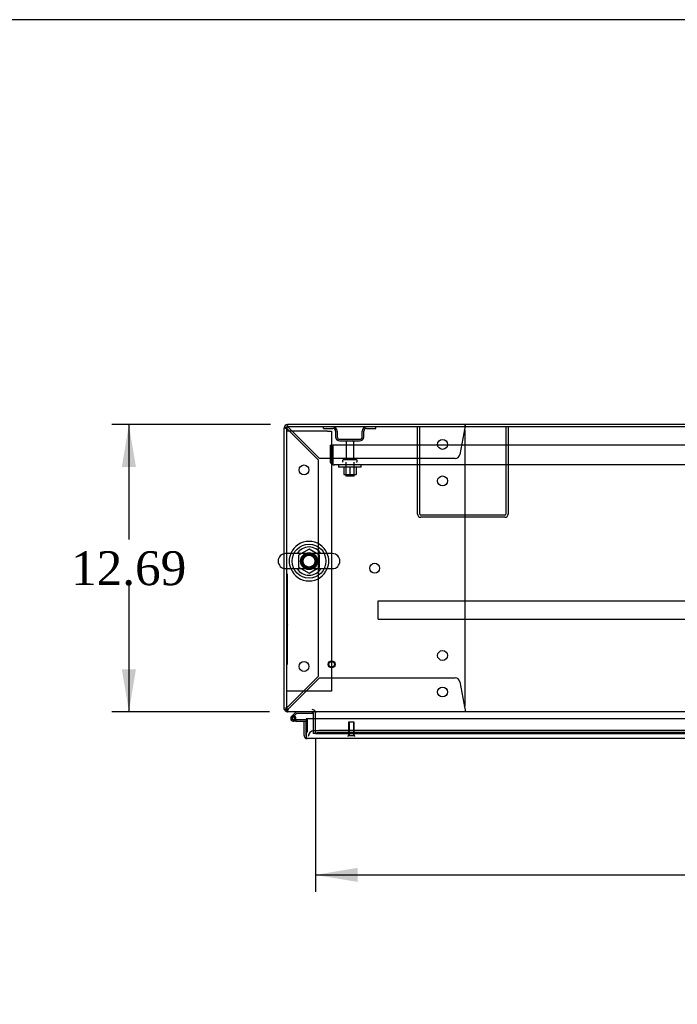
# Model space of a CAD drawing. Header units: inches. Extents: x 1 to 359, y -2 to 239.
# Tile 35 of 51: x 63 to 92, y 195 to 239. Entities that reach past the tile are written whole.
import ezdxf
from ezdxf.enums import TextEntityAlignment as Align
from ezdxf.lldxf.tags import DXFTag

# ---------------------------------------------------------------- set-up
doc = ezdxf.new("R2010")
doc.units = ezdxf.units.IN
doc.header["$MEASUREMENT"] = 0
for name, color, linetype in [('COM43132', 7, 'Continuous'), ('COM50669', 7, 'Continuous'), ('COM50677', 7, 'Continuous'), ('COM55597-1', 7, 'Continuous'), ('COM55602-1', 7, 'Continuous'), ('COM55607-1', 7, 'Continuous'), ('COM55738-22', 7, 'Continuous'), ('COM70112-1', 7, 'Continuous'), ('COM70217', 7, 'Continuous'), ('COM70220', 7, 'Continuous'), ('COM71181-1', 7, 'Continuous'), ('COM71183-1', 7, 'Continuous'), ('Default', 7, 'Continuous'), ('NTS166105', 7, 'Continuous'), ('NTS18024', 7, 'Continuous'), ('QLB20185', 7, 'Continuous'), ('SCS86415', 7, 'Continuous'), ('STD26089', 7, 'Continuous'), ('STD26258', 7, 'Continuous'), ('WAF25059', 7, 'Continuous'), ('WAF25377', 7, 'Continuous'), ('WAM254785', 7, 'Continuous')]:
    doc.layers.add(name, color=color, linetype=linetype)
doc.styles.add('SEACAD_Times_New_Roman', font='times.ttf')
tags = doc.linetypes.add('HIDDEN2', pattern=[0.1875, 0.125, -0.0625]).pattern_tags.tags
tags[6:7] = [DXFTag(74, 4), DXFTag(75, 0), DXFTag(340, '0'), DXFTag(46, 0.0), DXFTag(50, 0.0), DXFTag(44, 0.0), DXFTag(45, 0.0)]
tags[4:5] = [DXFTag(74, 4), DXFTag(75, 0), DXFTag(340, '0'), DXFTag(46, 0.0), DXFTag(50, 0.0), DXFTag(44, 0.0), DXFTag(45, 0.0)]
doc.dimstyles.new('HAMMOND_(STH_-_300x200)', dxfattribs={"dimtxt": 1.5, "dimasz": 1.875, "dimexe": 0.75, "dimexo": 0.75, "dimgap": 0.375, "dimtad": 0, "dimtih": 1, "dimtoh": 1, "dimzin": 0, "dimdsep": 46, "dimtxsty": 'SEACAD_Times_New_Roman', "dimblk1": '_SE_FILLED', "dimblk2": '_SE_FILLED', "dimsah": 1, "dimcen": 0.75, "dimadec": 0, "dimazin": 0, "dimtfac": 0.8, "dimtofl": 0, "dimtmove": 0, "dimatfit": 3, "dimfxl": 0, "dimtolj": 1, "dimtzin": 0, "dimarcsym": 0})

# ---------------------------------------------------------------- blocks, each defined once
blk = doc.blocks.new('SE')
at = {"layer": 'COM43132', "color": 7, "linetype": 'HIDDEN2'}
for p, q in [((77.03, 220.068), (77.155, 220.068)), ((77.03, 220.068), (77.03, 219.378)), ((120.905, 220.068), (77.155, 220.068)), ((77.155, 220.068), (77.155, 219.378)), ((77.155, 220.068), (77.155, 219.378)), ((77.155, 219.378), (77.155, 219.378)), ((77.155, 219.378), (77.155, 219.296)), ((77.155, 219.378), (77.155, 219.229)), ((77.155, 219.296), (77.105, 219.229)), ((77.214, 219.193), (77.214, 219.193)), ((77.214, 219.193), (77.214, 219.193)), ((77.215, 219.193), (77.214, 219.193)), ((120.845, 219.193), (77.215, 219.193))]:
    blk.add_line(p, q, dxfattribs=at)
for start, end in [(180, 233.806), (233.806, 269.8792), (269.9411, 270)]:
    blk.add_arc((77.215, 219.378), 0.185, start, end, dxfattribs=at)
blk.add_open_spline([(77.155, 219.229), (77.165, 219.218), (77.175, 219.209), (77.19, 219.2), (77.195, 219.197), (77.204, 219.194), (77.209, 219.193), (77.214, 219.193)], degree=3, knots=[0, 0, 0, 0, 0.5, 0.5, 0.75, 0.75, 1, 1, 1, 1], dxfattribs=at)
at = {"layer": 'COM50669', "color": 7, "linetype": 'HIDDEN2'}
for p, q in [((80.895, 217.023), (80.895, 220.88)), ((80.99, 217.023), (80.99, 220.88)), ((84.8, 220.88), (84.8, 217.023)), ((84.895, 220.88), (84.895, 217.023)), ((84.752, 216.975), (81.038, 216.975)), ((84.752, 216.88), (81.038, 216.88))]:
    blk.add_line(p, q, dxfattribs=at)
for centre, radius, start, end in [((81.038, 217.023), 0.143, 180, 270), ((81.038, 217.023), 0.048, 180, 270), ((84.752, 217.023), 0.143, 270, 0), ((84.752, 217.023), 0.048, 270, 0)]:
    blk.add_arc(centre, radius, start, end, dxfattribs=at)
at = {"layer": 'COM50677', "color": 7, "linetype": 'HIDDEN2'}
for p, q in [((75.28, 220.693), (75.095, 220.693)), ((76.91, 220.693), (75.28, 220.693)), ((76.91, 220.693), (77.095, 220.693)), ((77.095, 220.693), (77.095, 209.193)), ((75.28, 209.193), (75.095, 209.193)), ((76.91, 209.193), (75.28, 209.193)), ((77.095, 209.193), (76.91, 209.193))]:
    blk.add_line(p, q, dxfattribs=at)
blk.add_circle((76.095, 214.943), 0.375, dxfattribs=at)
at = {"layer": 'COM55597-1', "color": 7, "linetype": 'Continuous'}
for p, q in [((75.875, 207.87), (75.97, 207.87)), ((75.875, 207.243), (75.875, 207.87)), ((97.78, 207.975), (75.97, 207.975)), ((75.97, 207.975), (75.97, 207.243)), ((75.97, 207.243), (75.97, 207.87)), ((75.97, 207.181), (75.931, 207.13)), ((75.97, 207.243), (75.97, 207.243)), ((75.97, 207.243), (75.97, 207.13)), ((75.97, 207.243), (75.97, 207.181)), ((97.732, 207.1), (76.018, 207.1)), ((76.018, 207.1), (76.018, 207.1)), ((76.018, 207.1), (76.018, 207.1)), ((76.018, 207.1), (76.018, 207.1))]:
    blk.add_line(p, q, dxfattribs=at)
for start, end in [(180, 232.4964), (232.4964, 269.8439), (269.9238, 270)]:
    blk.add_arc((76.018, 207.243), 0.143, start, end, dxfattribs=at)
blk.add_open_spline([(75.97, 207.13), (75.978, 207.12), (75.986, 207.113), (75.998, 207.105), (76.002, 207.104), (76.01, 207.101), (76.014, 207.1), (76.018, 207.1)], degree=3, knots=[0, 0, 0, 0, 0.5, 0.5, 0.75, 0.75, 1, 1, 1, 1], dxfattribs=at)
at = {"layer": 'COM55602-1', "color": 7, "linetype": 'HIDDEN2'}
for p, q in [((75, 220.832), (75.03, 220.832)), ((75.105, 220.832), (75.03, 220.832)), ((75.14, 220.88), (75.143, 220.88)), ((75.143, 220.946), (75.143, 220.975)), ((75.143, 220.87), (75.143, 220.946)), ((75.143, 220.88), (75.143, 220.88)), ((75.143, 220.775), (76.5, 219.418)), ((76.558, 219.475), (75.201, 220.832)), ((82.989, 220.832), (82.769, 219.655)), ((83, 220.975), (83, 220.946)), ((83, 220.87), (83, 220.946)), ((83, 208.602), (83, 220.66)), ((76.5, 219.418), (76.5, 209.845)), ((82.553, 219.475), (76.558, 219.475)), ((76.5, 209.845), (75.143, 208.488)), ((75.201, 208.43), (76.558, 209.787)), ((76.558, 209.787), (82.553, 209.787)), ((82.769, 209.608), (82.989, 208.43)), ((75.105, 208.43), (75.095, 208.43)), ((75.14, 208.382), (75.143, 208.382)), ((75.143, 208.392), (75.143, 208.317)), ((75.143, 208.382), (75.143, 208.382)), ((75.143, 208.287), (75.143, 208.317)), ((83, 208.392), (83, 208.317)), ((83, 208.317), (83, 208.287))]:
    blk.add_line(p, q, dxfattribs=at)
for centre in [(82, 220.1), (75.875, 218.975), (82, 218.49), (79, 214.631), (82, 210.772), (75.875, 210.287), (82, 209.162)]:
    blk.add_circle(centre, 0.218, dxfattribs=at)
for centre, radius, start, end in [((75.394, 221.41), 0.683, 237.7709, 248.4452), ((75.395, 220.983), 0.327, 207.4542, 219.5439), ((74.565, 220.581), 0.683, 21.5548, 32.2291), ((74.992, 220.58), 0.327, 50.4561, 62.5459), ((82.78, 220.66), 0.22, 0, 26.9345), ((85.586, 220.643), 2.604, 173.3199, 175.8249), ((83.308, 220.763), 0.326, 160.716, 167.6742), ((82.553, 219.695), 0.22, 270, 349.3887), ((82.553, 209.567), 0.22, 10.6113, 90), ((75.394, 207.853), 0.683, 111.5548, 122.2291), ((75.395, 208.279), 0.327, 140.4561, 152.5458), ((82.78, 208.602), 0.22, 333.0655, 0), ((74.565, 208.681), 0.683, 327.7709, 338.4452), ((74.992, 208.683), 0.327, 297.4541, 309.5439), ((85.586, 208.62), 2.604, 184.1751, 186.6801)]:
    blk.add_arc(centre, radius, start, end, dxfattribs=at)
blk.add_ellipse((75.143, 220.832), major_axis=(0.048, 0), ratio=0.99836, start_param=1.570796, end_param=3.141593, dxfattribs=at)
at = {"layer": 'COM55607-1', "color": 7, "linetype": 'Continuous'}
for p, q in [((75.533, 208.287), (75.321, 208.076)), ((75.385, 208.052), (75.559, 208.225)), ((75.413, 208.052), (75.388, 208.052)), ((75.559, 208.225), (76.253, 208.225)), ((76.253, 208.225), (76.253, 208.282)), ((75.338, 208.002), (75.338, 207.977)), ((75.388, 207.927), (75.413, 207.927)), ((75.517, 207.872), (75.4, 207.872)), ((75.463, 207.977), (75.463, 208.002)), ((75.517, 207.989), (75.463, 207.989)), ((75.517, 207.934), (75.503, 207.934)), ((75.97, 207.934), (75.517, 207.934)), ((75.517, 207.934), (75.517, 207.872)), ((75.517, 207.872), (75.97, 207.872)), ((75.97, 207.872), (75.97, 207.87)), ((75.97, 207.394), (75.97, 207.394))]:
    blk.add_line(p, q, dxfattribs=at)
at = {"layer": 'COM55607-1', "color": 7, "linetype": 'HIDDEN2'}
for p, q in [((75.364, 208.031), (75.385, 208.052)), ((76.253, 208.282), (76.253, 208.287)), ((75.503, 207.934), (75.4, 207.934)), ((75.463, 207.989), (75.455, 207.989)), ((75.455, 207.984), (75.517, 207.979)), ((76.007, 207.934), (75.97, 207.934)), ((76.032, 207.394), (76.032, 207.909)), ((75.97, 207.394), (76.032, 207.394))]:
    blk.add_line(p, q, dxfattribs=at)
at = {"layer": 'COM55607-1', "color": 7, "linetype": 'Continuous'}
for centre, radius, start, end in [((75.4, 207.989), 0.117, 132.392, 0), ((75.388, 208.002), 0.05, 90, 180), ((75.413, 208.002), 0.05, 0, 90), ((75.4, 207.989), 0.117, 0, 72.9726), ((75.388, 207.977), 0.05, 180, 270), ((75.413, 207.977), 0.05, 270, 0)]:
    blk.add_arc(centre, radius, start, end, dxfattribs=at)
at = {"layer": 'COM55607-1', "color": 7, "linetype": 'HIDDEN2'}
for centre, radius, start, end in [((75.4, 207.989), 0.117, 72.9726, 132.392), ((75.4, 207.989), 0.055, 131.1959, 0), ((75.4, 207.989), 0.055, 0, 131.1959), ((76.007, 207.909), 0.025, 0, 90)]:
    blk.add_arc(centre, radius, start, end, dxfattribs=at)
at = {"layer": 'COM55738-22', "color": 7, "linetype": 'HIDDEN2'}
for p, q in [((76.732, 220.808), (76.732, 220.88)), ((76.732, 220.808), (77.154, 220.808)), ((77.27, 220.693), (77.27, 220.443)), ((77.342, 220.693), (77.342, 220.443)), ((78.448, 220.443), (78.448, 220.693)), ((78.52, 220.443), (78.52, 220.693)), ((78.635, 220.808), (79.057, 220.808)), ((79.057, 220.808), (79.057, 220.88)), ((77.457, 220.327), (78.332, 220.327)), ((77.457, 220.255), (78.332, 220.255))]:
    blk.add_line(p, q, dxfattribs=at)
for centre, radius, start, end in [((77.154, 220.693), 0.188, 0, 90), ((77.154, 220.693), 0.116, 0, 90), ((78.635, 220.693), 0.188, 90, 180), ((78.635, 220.693), 0.115, 90, 180), ((77.457, 220.443), 0.188, 180, 270), ((77.457, 220.443), 0.116, 180, 270), ((78.332, 220.443), 0.116, 270, 0), ((78.332, 220.443), 0.188, 270, 0)]:
    blk.add_arc(centre, radius, start, end, dxfattribs=at)
at = {"layer": 'COM70112-1', "color": 7, "linetype": 'Continuous'}
for p, q in [((122.968, 220.88), (75.095, 220.88)), ((75.095, 220.88), (75.095, 215.274)), ((75.095, 214.611), (75.095, 208.43)), ((75.095, 208.43), (75.095, 208.287)), ((122.968, 208.287), (75.095, 208.287)), ((76.375, 208.287), (76.375, 208.239)), ((76.375, 207.975), (76.375, 208.239))]:
    blk.add_line(p, q, dxfattribs=at)
at = {"layer": 'COM70112-1', "color": 7, "linetype": 'HIDDEN2'}
for p, q in [((75.095, 215.274), (75.095, 214.611)), ((76.375, 207.461), (76.375, 207.975)), ((76.375, 207.461), (76.375, 207.414)), ((76.375, 207.318), (76.375, 207.414)), ((76.375, 207.414), (76.376, 207.414)), ((76.376, 207.32), (76.375, 207.318)), ((76.375, 207.318), (76.375, 207.318)), ((76.375, 207.318), (97.415, 207.318)), ((97.165, 207.454), (76.625, 207.454)), ((97.165, 207.361), (76.625, 207.361))]:
    blk.add_line(p, q, dxfattribs=at)
blk.add_circle((76.095, 214.943), 0.344, dxfattribs=at)
for centre in [(76.625, 207.411), (76.625, 207.317)]:
    blk.add_ellipse(centre, major_axis=(-0.25, 0), ratio=0.173648, start_param=4.712389, end_param=6.21308, dxfattribs=at)
at = {"layer": 'COM70217', "color": 7, "linetype": 'HIDDEN2'}
for p, q in [((79.156, 213.152), (79.156, 213.195)), ((79.156, 213.195), (118.906, 213.195)), ((79.156, 212.425), (79.156, 213.152)), ((79.156, 212.382), (79.156, 212.425)), ((79.156, 212.382), (118.906, 212.382))]:
    blk.add_line(p, q, dxfattribs=at)
at = {"layer": 'COM70220', "color": 7, "linetype": 'HIDDEN2'}
for p, q in [((76.562, 207.445), (76.312, 207.445)), ((96.74, 207.445), (76.562, 207.445))]:
    blk.add_line(p, q, dxfattribs=at)
blk.add_arc((76.312, 207.195), 0.25, 90, 180, dxfattribs=at)
at = {"layer": 'COM71181-1', "color": 7, "linetype": 'Continuous'}
for p, q in [((75, 215.268), (75, 220.832)), ((122.92, 220.975), (75.143, 220.975)), ((75, 208.382), (75, 214.617)), ((75, 208.382), (75.095, 208.382)), ((76.28, 208.239), (76.28, 207.975))]:
    blk.add_line(p, q, dxfattribs=at)
at = {"layer": 'COM71181-1', "color": 7, "linetype": 'HIDDEN2'}
for p, q in [((75, 214.617), (75, 215.268)), ((76.28, 207.975), (76.28, 207.32)), ((76.375, 207.32), (76.28, 207.32))]:
    blk.add_line(p, q, dxfattribs=at)
at = {"layer": 'COM71181-1', "color": 7, "linetype": 'Continuous'}
for centre, radius, start, end in [((75.143, 220.832), 0.143, 90, 180), ((75.143, 208.43), 0.143, 199.6129, 250.3871), ((76.232, 208.239), 0.048, 0, 90), ((76.232, 208.239), 0.143, 0, 19.6129)]:
    blk.add_arc(centre, radius, start, end, dxfattribs=at)
at = {"layer": 'COM71181-1', "color": 7, "linetype": 'HIDDEN2'}
for centre, radius, start, end in [((75.143, 220.832), 0.048, 90, 180), ((75.143, 208.43), 0.048, 180, 270), ((75.143, 208.43), 0.143, 250.3871, 270), ((76.232, 208.239), 0.143, 19.6129, 90)]:
    blk.add_arc(centre, radius, start, end, dxfattribs=at)
at = {"layer": 'COM71183-1', "color": 7, "linetype": 'HIDDEN2'}
blk.add_line((76.375, 207.32), (96.531, 207.32), dxfattribs=at)
at = {"layer": 'NTS166105', "color": 7, "linetype": 'HIDDEN2'}
for p, q in [((77.628, 219.097), (77.628, 218.777)), ((77.906, 219.097), (77.906, 218.777)), ((78.178, 219.097), (78.178, 218.777)), ((77.628, 218.777), (77.906, 218.777)), ((77.906, 218.777), (78.178, 218.777))]:
    blk.add_line(p, q, dxfattribs=at)
at = {"layer": 'NTS18024', "color": 7, "linetype": 'HIDDEN2'}
for p, q in [((76.095, 215.478), (75.63, 215.206)), ((76.56, 215.206), (76.095, 215.478)), ((75.63, 215.206), (75.63, 214.68)), ((76.56, 214.68), (76.56, 215.206)), ((75.63, 214.68), (76.1, 214.405)), ((76.1, 214.405), (76.56, 214.68))]:
    blk.add_line(p, q, dxfattribs=at)
blk.add_circle((76.095, 214.943), 0.263, dxfattribs=at)
at = {"layer": 'QLB20185', "color": 7, "linetype": 'HIDDEN2'}
for p, q in [((75.125, 214.382), (75.095, 214.382)), ((75.125, 214.382), (75.125, 214.007)), ((75.125, 214.007), (75.125, 210.757)), ((75.142, 213.199), (75.125, 213.199)), ((75.142, 213.184), (75.125, 213.184)), ((75.14, 213.182), (75.125, 213.182)), ((75.14, 213.072), (75.125, 213.072)), ((75.14, 213.068), (75.125, 213.068)), ((75.125, 213.054), (75.142, 213.054)), ((75.142, 212.98), (75.125, 212.98)), ((75.142, 212.977), (75.125, 212.977)), ((75.125, 212.85), (75.142, 212.85)), ((75.125, 212.847), (75.142, 212.847)), ((75.14, 213.199), (75.14, 213.196)), ((75.14, 213.174), (75.14, 213.182)), ((75.14, 213.072), (75.14, 213.174)), ((75.14, 213.054), (75.14, 213.068)), ((75.14, 212.85), (75.14, 212.977)), ((75.142, 212.767), (75.125, 212.767)), ((75.14, 212.764), (75.125, 212.764)), ((75.14, 212.707), (75.125, 212.707)), ((75.14, 212.64), (75.125, 212.64)), ((75.14, 212.634), (75.125, 212.634)), ((75.125, 212.632), (75.131, 212.632)), ((75.125, 212.632), (75.142, 212.632)), ((75.14, 212.553), (75.125, 212.553)), ((75.14, 212.549), (75.125, 212.549)), ((75.14, 212.54), (75.125, 212.54)), ((75.14, 212.529), (75.125, 212.529)), ((75.14, 212.51), (75.125, 212.51)), ((75.14, 212.418), (75.125, 212.418)), ((75.131, 212.632), (75.142, 212.632)), ((75.14, 212.757), (75.14, 212.764)), ((75.14, 212.707), (75.14, 212.757)), ((75.14, 212.64), (75.14, 212.707)), ((75.14, 212.634), (75.14, 212.64)), ((75.14, 212.549), (75.14, 212.553)), ((75.14, 212.54), (75.14, 212.549)), ((75.14, 212.529), (75.14, 212.54)), ((75.14, 212.51), (75.14, 212.529)), ((75.14, 212.441), (75.14, 212.51)), ((75.14, 212.418), (75.14, 212.441)), ((75.14, 212.336), (75.125, 212.336)), ((75.142, 212.336), (75.125, 212.336)), ((75.14, 212.316), (75.125, 212.316)), ((75.14, 212.236), (75.125, 212.236)), ((75.125, 212.201), (75.142, 212.201)), ((75.14, 212.194), (75.125, 212.194)), ((75.142, 212.144), (75.125, 212.144)), ((75.14, 212.134), (75.125, 212.134)), ((75.142, 212.129), (75.125, 212.129)), ((75.14, 212.112), (75.125, 212.112)), ((75.14, 211.968), (75.125, 211.968)), ((75.125, 211.966), (75.142, 211.966)), ((75.14, 211.93), (75.125, 211.93)), ((75.14, 212.316), (75.14, 212.336)), ((75.14, 212.236), (75.14, 212.316)), ((75.14, 212.201), (75.14, 212.236)), ((75.14, 212.194), (75.14, 212.196)), ((75.14, 212.134), (75.14, 212.144)), ((75.14, 212.129), (75.14, 212.112)), ((75.14, 212.067), (75.14, 212.112)), ((75.14, 211.976), (75.14, 212.067)), ((75.14, 211.968), (75.14, 211.976)), ((75.14, 211.916), (75.14, 211.93)), ((75.14, 211.916), (75.125, 211.916)), ((75.134, 211.863), (75.125, 211.863)), ((75.14, 211.861), (75.125, 211.861)), ((75.14, 211.761), (75.125, 211.761)), ((75.125, 211.759), (75.142, 211.759)), ((75.142, 211.719), (75.125, 211.719)), ((75.142, 211.719), (75.125, 211.719)), ((75.14, 211.692), (75.125, 211.692)), ((75.14, 211.568), (75.125, 211.568)), ((75.125, 211.541), (75.142, 211.541)), ((75.142, 211.863), (75.134, 211.863)), ((75.14, 211.869), (75.14, 211.916)), ((75.14, 211.853), (75.14, 211.861)), ((75.14, 211.769), (75.14, 211.853)), ((75.14, 211.761), (75.14, 211.769)), ((75.14, 211.692), (75.14, 211.719)), ((75.14, 211.568), (75.14, 211.692)), ((75.14, 211.541), (75.14, 211.568)), ((75.125, 210.757), (75.125, 210.382)), ((75.125, 210.382), (75.095, 210.382))]:
    blk.add_line(p, q, dxfattribs=at)
at = {"layer": 'SCS86415', "color": 7, "linetype": 'Continuous'}
for p, q in [((77.131, 215.274), (75.059, 215.274)), ((75.059, 214.611), (77.131, 214.611))]:
    blk.add_line(p, q, dxfattribs=at)
for centre, radius, start, end in [((76.095, 214.943), 0.625, 32.0055, 147.9945), ((75.059, 214.943), 0.331, 90, 270), ((77.131, 214.943), 0.331, 270, 90), ((76.095, 214.943), 0.625, 212.0055, 327.9945)]:
    blk.add_arc(centre, radius, start, end, dxfattribs=at)
at = {"layer": 'STD26089', "color": 7, "linetype": 'HIDDEN2'}
for p, q in [((77.738, 220.195), (77.738, 219.418)), ((78.07, 219.418), (78.07, 220.195)), ((77.579, 219.388), (77.579, 219.348)), ((78.199, 219.418), (77.609, 219.418)), ((78.229, 219.348), (78.229, 219.388)), ((77.717, 219.318), (77.717, 218.693)), ((78.092, 218.693), (78.092, 219.318)), ((78.092, 218.693), (77.717, 218.693))]:
    blk.add_line(p, q, dxfattribs=at)
for centre, radius, start, end in [((77.798, 220.195), 0.06, 90, 180), ((78.01, 220.195), 0.06, 0, 90), ((77.609, 219.388), 0.03, 90, 180), ((77.609, 219.348), 0.03, 180, 270), ((78.199, 219.388), 0.03, 0, 90), ((78.199, 219.348), 0.03, 270, 0)]:
    blk.add_arc(centre, radius, start, end, dxfattribs=at)
at = {"layer": 'STD26258', "color": 7, "linetype": 'HIDDEN2'}
for p, q in [((78.095, 207.82), (77.845, 207.82)), ((77.845, 207.82), (77.845, 207.227)), ((77.876, 207.82), (77.876, 207.227)), ((78.064, 207.82), (78.064, 207.227)), ((78.095, 207.227), (78.095, 207.82)), ((78.126, 207.227), (77.814, 207.227)), ((77.814, 207.227), (77.814, 207.195)), ((78.126, 207.195), (78.126, 207.227))]:
    blk.add_line(p, q, dxfattribs=at)
for radius in [0.156, 0.125]:
    blk.add_circle((77.095, 210.382), radius, dxfattribs=at)
at = {"layer": 'WAF25059', "color": 7, "linetype": 'HIDDEN2'}
for p, q in [((77.404, 219.193), (77.404, 219.097)), ((78.404, 219.097), (77.404, 219.097)), ((78.404, 219.097), (78.404, 219.193))]:
    blk.add_line(p, q, dxfattribs=at)
at = {"layer": 'WAF25377', "color": 7, "linetype": 'Continuous'}
for radius, start, end in [(0.875, 22.2452, 157.7548), (0.34, 101.9684, 103.0268), (0.875, 202.2452, 337.7548)]:
    blk.add_arc((76.095, 214.943), radius, start, end, dxfattribs=at)
at = {"layer": 'WAF25377', "color": 7, "linetype": 'HIDDEN2'}
for radius, start, end in [(0.875, 157.7548, 202.2452), (0.34, 103.0268, 0), (0.34, 0, 101.9684), (0.875, 0, 22.2452), (0.875, 337.7548, 0)]:
    blk.add_arc((76.095, 214.943), radius, start, end, dxfattribs=at)
at = {"layer": 'WAM254785', "color": 7, "linetype": 'HIDDEN2'}
for radius in [0.75, 0.312]:
    blk.add_circle((76.095, 214.943), radius, dxfattribs=at)
blk = doc.blocks.new('DMBLK2983')
at = {"layer": 'Default', "linetype": 'Continuous'}
for points in [[(67.818, 219.1), (68.443, 219.1), (68.13, 220.975)], [(67.818, 210.162), (68.13, 208.287), (68.443, 210.162)]]:
    blk.add_hatch(color=7, dxfattribs=at).paths.add_polyline_path(points)
at = {"layer": 'Default', "color": 7, "linetype": 'Continuous'}
for p, q in [((74.393, 220.975), (67.38, 220.975)), ((68.13, 220.975), (68.13, 215.906)), ((68.13, 213.881), (68.13, 208.287)), ((74.345, 208.287), (67.38, 208.287))]:
    blk.add_line(p, q, dxfattribs=at)
at = {"layer": 'Default', "color": 7, "linetype": 'Continuous', "style": 'SEACAD_Times_New_Roman'}
blk.add_text('12.69', height=1.5, dxfattribs=at).set_placement((65.571, 215.381), align=Align.TOP_LEFT)
blk = doc.blocks.new('_SE_FILLED')
at = {"color": 0}
blk.add_line((0, 0), (-1, 0), dxfattribs=at)
blk.add_solid([(0, 0), (-1, -0.1665), (-1, 0.1665), (0, 0)], dxfattribs=at)
blk = doc.blocks.new('DMBLK2986')
at = {"layer": 'Default', "linetype": 'Continuous'}
for points in [[(78.25, 200.763), (78.25, 201.388), (76.375, 201.075)], [(119.813, 200.763), (121.688, 201.075), (119.813, 201.388)]]:
    blk.add_hatch(color=7, dxfattribs=at).paths.add_polyline_path(points)
at = {"layer": 'Default', "color": 7, "linetype": 'Continuous'}
for p, q in [((76.375, 207.1), (76.375, 200.325)), ((121.688, 206.711), (121.688, 200.325)), ((76.375, 201.075), (94.509, 201.075)), ((105.298, 201.075), (121.688, 201.075))]:
    blk.add_line(p, q, dxfattribs=at)
at = {"layer": 'Default', "color": 7, "linetype": 'Continuous', "style": 'SEACAD_Times_New_Roman'}
for s, p in [('45.31', (97.344, 201.825)), ('DOOR ', (96.473, 199.575)), ('OPENING', (95.034, 197.325))]:
    blk.add_text(s, height=1.5, dxfattribs=at).set_placement(p, align=Align.TOP_LEFT)
blk = doc.blocks.new('BORDER')
at = {"layer": 'Default', "color": 7, "linetype": 'Continuous'}
blk.add_line((0, 27.86), (-41.86, 27.86), dxfattribs=at)

msp = doc.modelspace()

# ---------------------------------------------------------------- block references
at = {"layer": 'Default', "color": 7, "xscale": 8.55, "yscale": 8.55, "zscale": 8.55}
msp.add_blockref('BORDER', (359.223, 0.67), dxfattribs=at)
at = {"layer": 'Default'}
msp.add_blockref('SE', (0, 0), dxfattribs=at)

# ---------------------------------------------------------------- dimensions: what is measured, and where the dimension line sits
at = {"layer": 'Default', "color": 7, "linetype": 'Continuous'}
dim = msp.add_linear_dim(base=(68.13, 220.975), p1=(75.143, 220.975), p2=(75.095, 208.287), angle=269.7832, text='\\A1;<>', dimstyle='HAMMOND_(STH_-_300x200)', dxfattribs=at)
dim.commit()
dim.dimension.update_dxf_attribs({"geometry": 'DMBLK2983', "text_midpoint": (68.13, 214.631), "dimtype": 161})
dim = msp.add_linear_dim(base=(121.688, 201.075), p1=(76.375, 207.85), p2=(121.688, 208.239), text='\\A1;<>\\PDOOR \\XOPENING', dimstyle='HAMMOND_(STH_-_300x200)', dxfattribs=at)
dim.commit()
dim.dimension.update_dxf_attribs({"geometry": 'DMBLK2986', "text_midpoint": (99.903, 201.075), "dimtype": 160})

doc.saveas('drawing.dxf')
